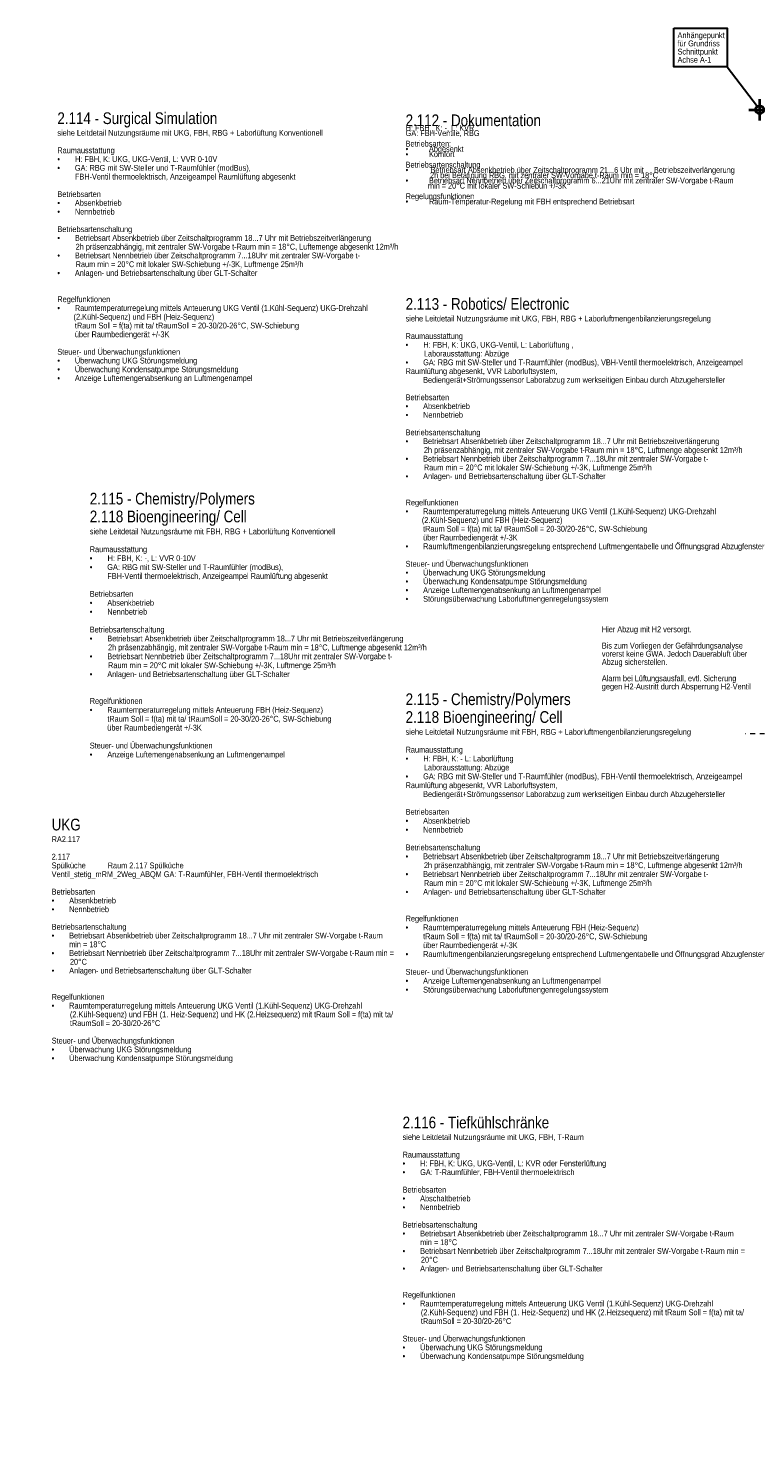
# Model space of a CAD drawing. Header units: metres. Extents: x -21 to 23.3, y 0.3 to 32.8.
# Tile 1 of 15: x -21 to -5.4, y 2.5 to 32.8. Entities that reach past the tile are written whole.
import ezdxf
from ezdxf.enums import TextEntityAlignment as Align

# ---------------------------------------------------------------- set-up
doc = ezdxf.new("R2010")
doc.units = ezdxf.units.M
doc.header["$MEASUREMENT"] = 0
doc.linetypes.add('DGN Style 4', pattern=[0.02455, 0.012275, -0.006138, 0, -0.006138])
doc.layers.add('Achsen + Schnittlinien   M 1_50   _', color=14, linetype='DGN Style 4', lineweight=0)
doc.layers.add('ZWP_480_TEXT_SCHWARZ', color=7, linetype='Continuous', lineweight=0)
doc.layers.add('ALLG-Einfügepunkt', color=7, linetype='Continuous', lineweight=0, plot=False)
doc.layers.add('INTERN_BEMERKUNG', color=6, linetype='Continuous', lineweight=53, plot=False)
doc.styles.add('Style-Arial Narrow', font='ARIALN.TTF')
doc.styles.add('ZWP_1 50', font='ARIALN.TTF', dxfattribs={"height": 0.125})

# ---------------------------------------------------------------- blocks, each defined once
blk = doc.blocks.new('*U15')
at = {"color": 2, "linetype": 'Continuous', "lineweight": 40}
for p, q in [((-0.235, 0), (0.235, 0)), ((0, -0.23), (0, 0.23))]:
    blk.add_line(p, q, dxfattribs=at)
blk.add_circle((0, 0), 0.0854, dxfattribs=at)
blk = doc.blocks.new('EINFUE')
at = {"color": 2, "linetype": 'Continuous', "lineweight": 30}
blk.add_line((-0.6957, 0.9207), (-0.0499, 0.0693), dxfattribs=at)
blk.add_3dface([(-1.8342, 1.7443), (-0.6957, 1.7443), (-0.6957, 0.9207), (-1.8342, 0.9207)], dxfattribs=at)
at = {"color": 2, "linetype": 'Continuous', "lineweight": 40}
blk.add_blockref('*U15', (-0.0001, 0), dxfattribs=at)
at = {"color": 2, "linetype": 'Continuous', "lineweight": 30, "style": 'Style-Arial Narrow'}
for s, p in [('Anhängepunkt', (-1.7581, 1.5333)), ('für Grundriss', (-1.7581, 1.3583)), ('Schnittpunkt', (-1.7581, 1.1833)), ('Achse A-1', (-1.7581, 1.0083))]:
    blk.add_text(s, height=0.125, dxfattribs=at).set_placement(p)

msp = doc.modelspace()

# ---------------------------------------------------------------- linework, layer by layer
at = {"layer": 'Achsen + Schnittlinien   M 1_50   _'}
msp.add_line((-10.35, 17.69454), (11.9, 17.69454), dxfattribs=at)

# ---------------------------------------------------------------- block references
at = {"layer": 'ALLG-Einfügepunkt', "color": 2, "linetype": 'Continuous', "lineweight": 40}
msp.add_blockref('EINFUE', (-5.35, 31.05), dxfattribs=at)

# ---------------------------------------------------------------- texts
at = {"layer": 'INTERN_BEMERKUNG', "linetype": 'Continuous', "insert": (-8.7284, 19.99116), "char_height": 0.125, "width": 2.9359659, "attachment_point": 1, "line_spacing_factor": 0.84, "style": 'ZWP_1 50'}
msp.add_mtext('Hier Abzug mit H2 versorgt. \\P\\PBis zum Vorliegen der Gefährdungsanalyse vorerst keine GWA. Jedoch Dauerabluft über Abzug sicherstellen.\\P\\PAlarm bei Lüftungsausfall, evtl. Sicherung gegen H2-Austritt durch Absperrung H2-Ventil', dxfattribs=at)
at = {"layer": 'ZWP_480_TEXT_SCHWARZ', "linetype": 'Continuous', "style": 'ZWP_1 50'}
msp.add_text('AR, N2, CO2', height=0.125, dxfattribs=at).set_placement((-6.64824, 5.25151, 11.331), align=Align.TOP_CENTER)

# ---------------------------------------------------------------- next in the draw order: texts
at = {"layer": 'ZWP_480_TEXT_SCHWARZ', "linetype": 'Continuous', "insert": (-12.92903, 30.94983, 11.33), "char_height": 0.25, "width": 6.5446429, "attachment_point": 1, "line_spacing_factor": 0.54, "style": 'ZWP_1 50', "bg_fill": 3, "box_fill_scale": 3, "bg_fill_color": 7, "bg_fill_transparency": 0}
msp.add_mtext('\\pt18.75;2.112 - Dokumentation\\P\\pt0.5;\\fArial Narrow|b0|i0|c00|p39;\\Q0;\\H0.5x;H: FBH , K: -, L: KVR\\PGA: FBH-Ventile, RBG\\P\\PBetriebsarten:\\P•^IAbgesenkt\\P•^IKomfort\\P\\PBetriebsartenschaltung\\P•           Betriebsart Absenkbetrieb über Zeitschaltprogramm 21...6 Uhr mit     Betriebszeitverlängerung                 \\P            2h bei Betätigung RBG, mit zentraler SW-Vorgabe t-Raum min = 18°C\\P•^IBetriebsart Nennbetrieb über Zeitschaltprogramm 6...21Uhr mit zentraler SW-Vorgabe t-Raum \\P           min = 20°C mit lokaler SW-Schiebun +/-3K\\P\\PRegelungsfunktionen\\P•^IRaum-Temperatur-Regelung mit FBH entsprechend Betriebsart\\P\\P\\P', dxfattribs=at)
at = {"layer": 'ZWP_480_TEXT_SCHWARZ', "linetype": 'Continuous', "lineweight": 0, "insert": (-12.92903, 27.01869, 3.565), "char_height": 0.15, "width": 6.7678571, "attachment_point": 1, "line_spacing_factor": 0.9, "style": 'ZWP_1 50', "bg_fill": 3, "box_fill_scale": 4.333333, "bg_fill_color": 7, "bg_fill_transparency": 0}
msp.add_mtext('\\pt18.75;\\H1.66667x;2.113 - Robotics/ Electronic\\P\\pt0.375;\\fArial Narrow|b0|i0|c00|p39;\\Q0;\\H0.5x;\\A1;siehe Leitdetail Nutzungsräume mit UKG, FBH, RBG + Laborluftmengenbilanzierungsregelung\\P\\PRaumausstattung\\P\\pt0.25,0.375;•^I   H: FBH, K: UKG, UKG-Ventil, L: Laborlüftung , \\P         Laborausstattung: Abzüge\\P\\pt0.375;•     ^IGA: RBG mit SW-Steller und T-Raumfühler (modBus), VBH-Ventil thermoelektrisch, Anzeigeampel Raumlüftung abgesenkt, VVR Laborluftsystem, \\P^IBediengerät+Strömungssensor Laborabzug zum werkseitigen Einbau durch Abzugehersteller\\P\\PBetriebsarten\\P•^IAbsenkbetrieb\\P•^INennbetrieb\\P\\PBetriebsartenschaltung\\P•^IBetriebsart Absenkbetrieb über Zeitschaltprogramm 18...7 Uhr mit Betriebszeitverlängerung                 \\P\\pt0.375,0.375,0.375;         2h präsenzabhängig, mit zentraler SW-Vorgabe t-Raum min = 18°C, Luftmenge abgesenkt 12m³/h\\P\\pt0.375;•^IBetriebsart Nennbetrieb über Zeitschaltprogramm 7...18Uhr mit zentraler SW-Vorgabe t-   \\P         Raum min = 20°C mit lokaler SW-Schiebung +/-3K, Luftmenge 25m³/h\\P•^IAnlagen- und Betriebsartenschaltung über GLT-Schalter \\P\\P\\PRegelfunktionen\\P•^IRaumtemperaturregelung mittels Anteuerung UKG Ventil (1.Kühl-Sequenz) UKG-Drehzahl \\P        (2.Kühl-Sequenz) und FBH (Heiz-Sequenz)\\P^ItRaum Soll = f(ta) mit ta/ tRaumSoll = 20-30/20-26°C, SW-Schiebung \\P^Iüber Raumbediengerät +/-3K\\P•^IRaumluftmengenbilanzierungsregelung entsprechend Luftmengentabelle und Öffnungsgrad Abzugfenster\\P\\PSteuer- und Überwachungsfunktionen\\P•^IÜberwachung UKG Störungsmeldung\\P•^IÜberwachung Kondensatpumpe Störungsmeldung\\P•^IAnzeige Luftemengenabsenkung an Luftmengenampel\\P•^IStörungsüberwachung Laborluftmengenregelungssystem\\P\\P\\P', dxfattribs=at)

# ---------------------------------------------------------------- next in the draw order: texts
at = {"layer": 'ZWP_480_TEXT_SCHWARZ', "linetype": 'Continuous', "lineweight": 0, "char_height": 0.15, "width": 6.7678571, "attachment_point": 1, "style": 'ZWP_1 50', "bg_fill": 3, "box_fill_scale": 4.333333, "bg_fill_color": 7, "bg_fill_transparency": 0}
for s, insert, line_spacing_factor in [('\\pt18.75;\\H1.66667x;2.114 - Surgical Simulation\\P\\pt0.375;\\fArial Narrow|b0|i0|c00|p39;\\Q0;\\H0.5x;\\A1;siehe Leitdetail Nutzungsräume mit UKG, FBH, RBG + Laborlüftung Konventionell\\P\\PRaumausstattung\\P\\pt0.25,0.375;•^I   H: FBH, K: UKG, UKG-Ventil, L: VVR 0-10V\\P\\pt0.375;•     ^IGA: RBG mit SW-Steller und T-Raumfühler (modBus), \\P^IFBH-Ventil thermoelektrisch, Anzeigeampel Raumlüftung abgesenkt\\P\\PBetriebsarten\\P•^IAbsenkbetrieb\\P•^INennbetrieb\\P\\PBetriebsartenschaltung\\P•^IBetriebsart Absenkbetrieb über Zeitschaltprogramm 18...7 Uhr mit Betriebszeitverlängerung                 \\P\\pt0.375,0.375,0.375;         2h präsenzabhängig, mit zentraler SW-Vorgabe t-Raum min = 18°C, Luftemenge abgesenkt 12m³/h\\P\\pt0.375;•^IBetriebsart Nennbetrieb über Zeitschaltprogramm 7...18Uhr mit zentraler SW-Vorgabe t-   \\P         Raum min = 20°C mit lokaler SW-Schiebung +/-3K, Luftmenge 25m³/h\\P•^IAnlagen- und Betriebsartenschaltung über GLT-Schalter \\P\\P\\PRegelfunktionen\\P•^IRaumtemperaturregelung mittels Anteuerung UKG Ventil (1.Kühl-Sequenz) UKG-Drehzahl \\P        (2.Kühl-Sequenz) und FBH (Heiz-Sequenz)\\P^ItRaum Soll = f(ta) mit ta/ tRaumSoll = 20-30/20-26°C, SW-Schiebung \\P^Iüber Raumbediengerät +/-3K\\P\\PSteuer- und Überwachungsfunktionen\\P•^IÜberwachung UKG Störungsmeldung\\P•^IÜberwachung Kondensatpumpe Störungsmeldung\\P•^IAnzeige Luftemengenabsenkung an Luftmengenampel\\P\\P\\P\\P\\P\\P\\P\\P\\P', (-20.38367, 30.9948, 3.565), 0.9), ('\\pt18.75;\\H1.66667x;2.115 - Chemistry/Polymers\\P2.118 Bioengineering/ Cell\\P\\pt0.375;\\fArial Narrow|b0|i0|c00|p39;\\Q0;\\H0.5x;\\A1;siehe Leitdetail Nutzungsräume mit FBH, RBG + Laborluftmengenbilanzierungsregelung\\P\\PRaumausstattung\\P\\pt0.25,0.375;•^I   H: FBH, K: - L: Laborlüftung \\P         Laborausstattung: Abzüge\\P\\pt0.375;•     ^IGA: RBG mit SW-Steller und T-Raumfühler (modBus), FBH-Ventil thermoelektrisch, Anzeigeampel Raumlüftung abgesenkt, VVR Laborluftsystem, \\P^IBediengerät+Strömungssensor Laborabzug zum werkseitigen Einbau durch Abzugehersteller\\P\\PBetriebsarten\\P•^IAbsenkbetrieb\\P•^INennbetrieb\\P\\PBetriebsartenschaltung\\P•^IBetriebsart Absenkbetrieb über Zeitschaltprogramm 18...7 Uhr mit Betriebszeitverlängerung                 \\P\\pt0.375,0.375,0.375;         2h präsenzabhängig, mit zentraler SW-Vorgabe t-Raum min = 18°C, Luftmenge abgesenkt 12m³/h\\P\\pt0.375;•^IBetriebsart Nennbetrieb über Zeitschaltprogramm 7...18Uhr mit zentraler SW-Vorgabe t-   \\P         Raum min = 20°C mit lokaler SW-Schiebung +/-3K, Luftmenge 25m³/h\\P•^IAnlagen- und Betriebsartenschaltung über GLT-Schalter \\P\\P\\PRegelfunktionen\\P•^IRaumtemperaturregelung mittels Anteuerung FBH (Heiz-Sequenz)\\P^ItRaum Soll = f(ta) mit ta/ tRaumSoll = 20-30/20-26°C, SW-Schiebung \\P^Iüber Raumbediengerät +/-3K\\P•^IRaumluftmengenbilanzierungsregelung entsprechend Luftmengentabelle und Öffnungsgrad Abzugfenster\\P\\PSteuer- und Überwachungsfunktionen\\P•^IAnzeige Luftemengenabsenkung an Luftmengenampel\\P•^IStörungsüberwachung Laborluftmengenregelungssystem\\P\\P\\P\\P\\P\\P\\P', (-12.92903, 18.55569, 3.565), 0.913158)]:
    msp.add_mtext(s, dxfattribs=dict(at, insert=insert, line_spacing_factor=line_spacing_factor))

# ---------------------------------------------------------------- next in the draw order: texts
at = {"layer": 'ZWP_480_TEXT_SCHWARZ', "linetype": 'Continuous', "lineweight": 0, "insert": (-12.9933, 9.49446, 3.5645), "char_height": 0.15, "width": 6.7678571, "attachment_point": 1, "line_spacing_factor": 0.9, "style": 'ZWP_1 50', "bg_fill": 3, "box_fill_scale": 4.333333, "bg_fill_color": 7, "bg_fill_transparency": 0}
msp.add_mtext('\\pt18.75;\\H1.66667x;2.116 - Tiefkühlschränke\\P\\pt0.375;\\fArial Narrow|b0|i0|c00|p39;\\Q0;\\H0.5x;\\A1;siehe Leitdetail Nutzungsräume mit UKG, FBH, T-Raum\\P\\PRaumausstattung\\P•^IH: FBH, K: UKG, UKG-Ventil, L: KVR oder Fensterlüftung\\P•     ^IGA: T-Raumfühler, FBH-Ventil thermoelektrisch\\P\\PBetriebsarten\\P•^IAbschaltbetrieb\\P•^INennbetrieb\\P\\PBetriebsartenschaltung\\P•^IBetriebsart Absenkbetrieb über Zeitschaltprogramm 18...7 Uhr mit zentraler SW-Vorgabe t-Raum \\P^Imin = 18°C\\P•^IBetriebsart Nennbetrieb über Zeitschaltprogramm 7...18Uhr mit zentraler SW-Vorgabe t-Raum min = \\P         20°C\\P•^IAnlagen- und Betriebsartenschaltung über GLT-Schalter \\P\\P\\PRegelfunktionen\\P•^IRaumtemperaturregelung mittels Anteuerung UKG Ventil (1.Kühl-Sequenz) UKG-Drehzahl \\P         (2.Kühl-Sequenz) und FBH (1. Heiz-Sequenz) und HK (2.Heizsequenz) mit tRaum Soll = f(ta) mit ta/ \\P         tRaumSoll = 20-30/20-26°C\\P\\PSteuer- und Überwachungsfunktionen\\P•^IÜberwachung UKG Störungsmeldung\\P•^IÜberwachung Kondensatpumpe Störungsmeldung\\P\\P\\P\\P', dxfattribs=at)

# ---------------------------------------------------------------- next in the draw order: texts
at = {"layer": 'ZWP_480_TEXT_SCHWARZ', "linetype": 'Continuous', "lineweight": 0, "insert": (-20.5061, 15.87284, 3.5645), "char_height": 0.15, "width": 6.7678571, "attachment_point": 1, "line_spacing_factor": 0.9, "style": 'ZWP_1 50', "bg_fill": 3, "box_fill_scale": 4.333333, "bg_fill_color": 7, "bg_fill_transparency": 0}
msp.add_mtext('\\pt18.75;\\H1.66667x;UKG\\P\\pt0.375;\\fArial Narrow|b0|i0|c00|p39;\\Q0;\\H0.5x;\\A1;RA2.117\\P\\P2.117\\PSpülküche^IRaum 2.117 Spülküche\\PVentil_stetig_mRM_2Weg_ABQM^IGA: T-Raumfühler, FBH-Ventil thermoelektrisch\\P\\PBetriebsarten\\P•^IAbsenkbetrieb\\P•^INennbetrieb\\P\\PBetriebsartenschaltung\\P•^IBetriebsart Absenkbetrieb über Zeitschaltprogramm 18...7 Uhr mit zentraler SW-Vorgabe t-Raum \\P^Imin = 18°C\\P•^IBetriebsart Nennbetrieb über Zeitschaltprogramm 7...18Uhr mit zentraler SW-Vorgabe t-Raum min = \\P         20°C\\P•^IAnlagen- und Betriebsartenschaltung über GLT-Schalter \\P\\P\\PRegelfunktionen\\P•^IRaumtemperaturregelung mittels Anteuerung UKG Ventil (1.Kühl-Sequenz) UKG-Drehzahl \\P         (2.Kühl-Sequenz) und FBH (1. Heiz-Sequenz) und HK (2.Heizsequenz) mit tRaum Soll = f(ta) mit ta/ \\P         tRaumSoll = 20-30/20-26°C\\P\\PSteuer- und Überwachungsfunktionen\\P•^IÜberwachung UKG Störungsmeldung\\P•^IÜberwachung Kondensatpumpe Störungsmeldung\\P\\P\\P', dxfattribs=at)

# ---------------------------------------------------------------- next in the draw order: texts
at = {"layer": 'ZWP_480_TEXT_SCHWARZ', "linetype": 'Continuous', "lineweight": 0, "insert": (-19.69009, 22.8504, 3.565), "char_height": 0.15, "width": 6.7678571, "attachment_point": 1, "line_spacing_factor": 0.916667, "style": 'ZWP_1 50', "bg_fill": 3, "box_fill_scale": 4.333333, "bg_fill_color": 7, "bg_fill_transparency": 0}
msp.add_mtext('\\pt18.75;\\H1.66667x;2.115 - Chemistry/Polymers\\P2.118 Bioengineering/ Cell\\P\\pt0.375;\\fArial Narrow|b0|i0|c00|p39;\\Q0;\\H0.5x;\\A1;siehe Leitdetail Nutzungsräume mit FBH, RBG + Laborlüftung Konventionell\\P\\PRaumausstattung\\P\\pt0.25,0.375;•^I   H: FBH, K: -, L: VVR 0-10V\\P\\pt0.375;•     ^IGA: RBG mit SW-Steller und T-Raumfühler (modBus), \\P^IFBH-Ventil thermoelektrisch, Anzeigeampel Raumlüftung abgesenkt\\P\\PBetriebsarten\\P•^IAbsenkbetrieb\\P•^INennbetrieb\\P\\PBetriebsartenschaltung\\P•^IBetriebsart Absenkbetrieb über Zeitschaltprogramm 18...7 Uhr mit Betriebszeitverlängerung                 \\P\\pt0.375,0.375,0.375;         2h präsenzabhängig, mit zentraler SW-Vorgabe t-Raum min = 18°C, Luftmenge abgesenkt 12m³/h\\P\\pt0.375;•^IBetriebsart Nennbetrieb über Zeitschaltprogramm 7...18Uhr mit zentraler SW-Vorgabe t-   \\P         Raum min = 20°C mit lokaler SW-Schiebung +/-3K, Luftmenge 25m³/h\\P•^IAnlagen- und Betriebsartenschaltung über GLT-Schalter \\P\\P\\PRegelfunktionen\\P•^IRaumtemperaturregelung mittels Anteuerung FBH (Heiz-Sequenz)\\P^ItRaum Soll = f(ta) mit ta/ tRaumSoll = 20-30/20-26°C, SW-Schiebung \\P^Iüber Raumbediengerät +/-3K\\P\\PSteuer- und Überwachungsfunktionen\\P•^IAnzeige Luftemengenabsenkung an Luftmengenampel\\P\\P\\P\\P', dxfattribs=at)

doc.saveas('drawing.dxf')
